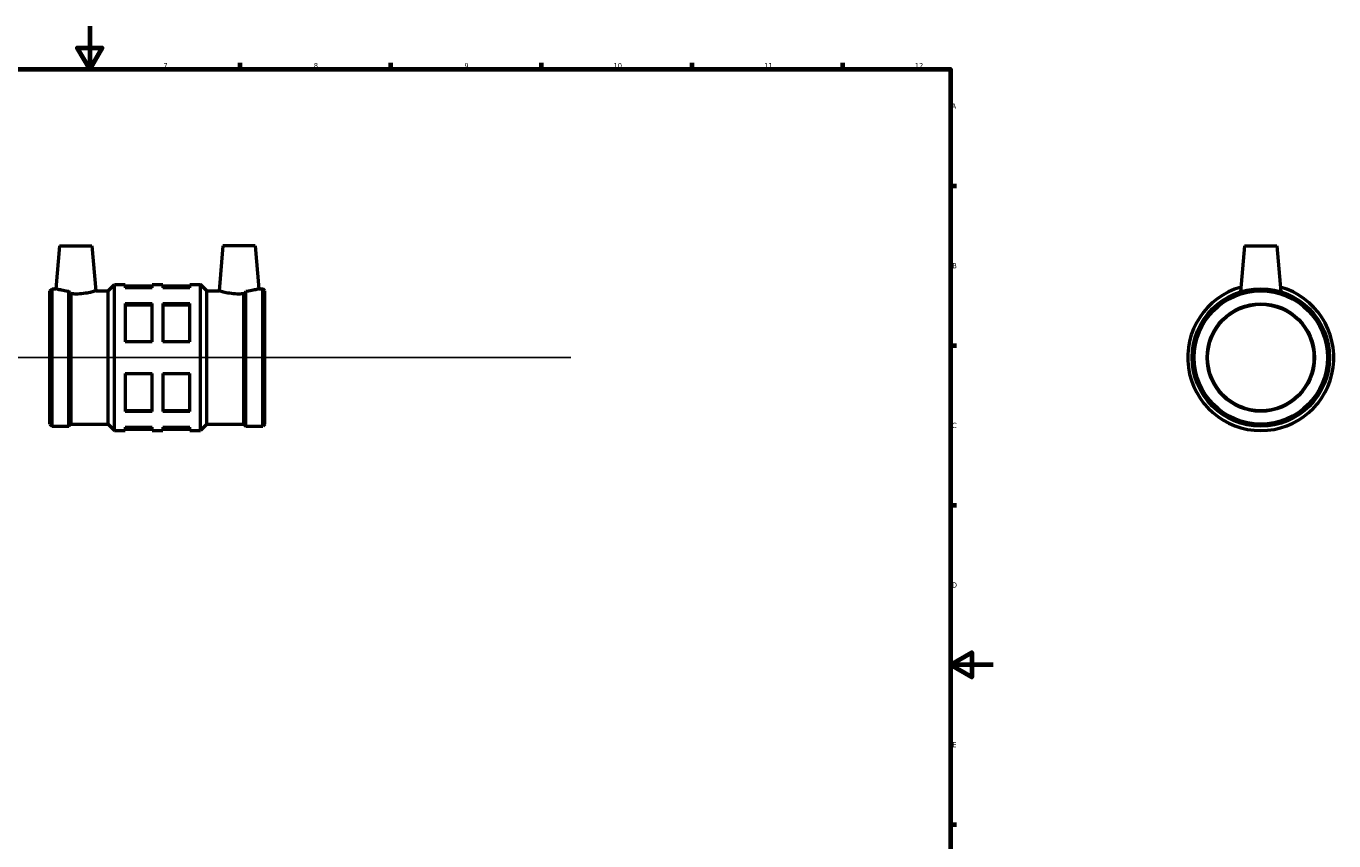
# Model space of a CAD drawing. Header units: millimetres. Extents: x -110 to 1022, y -161 to 1241.
# Tile 4 of 6: x 391 to 999, y 215 to 594. Entities that reach past the tile are written whole.
import ezdxf

# ---------------------------------------------------------------- set-up
doc = ezdxf.new("R2010")
doc.units = ezdxf.units.MM
for name, color, linetype, lineweight in [('Border (ISO)', 7, 'Continuous', 70), ('Sketch Geometry (ISO)', 7, 'Continuous', 25), ('Visible (ISO)', 7, 'Continuous', 50)]:
    doc.layers.add(name, color=color, linetype=linetype, lineweight=lineweight)
doc.styles.add('Note Text (ISO)', font='tahoma.ttf')

# ---------------------------------------------------------------- blocks, each defined once
blk = doc.blocks.new('Borders Default Border')
at = {"layer": 'Border (ISO)'}
for p, q in [((490.58, 574), (490.58, 576.9)), ((560.67, 574), (560.67, 576.9)), ((630.75, 574), (630.75, 576.9)), ((700.83, 574), (700.83, 576.9)), ((770.92, 574), (770.92, 576.9)), ((821, 519.75), (823.9, 519.75)), ((821, 445.5), (823.9, 445.5)), ((821, 371.25), (823.9, 371.25)), ((821, 222.75), (823.9, 222.75))]:
    blk.add_line(p, q, dxfattribs=at)
at = {"layer": 'Border (ISO)', "flags": 128}
for points in [[(420.5, 594), (420.5, 574), (414.73, 584), (426.27, 584), (420.5, 574)], [(20, 20), (20, 574), (821, 574), (821, 20), (20, 20)], [(841, 297), (821, 297), (831, 302.77), (831, 291.23), (821, 297)]]:
    blk.add_lwpolyline(points, dxfattribs=at)
at = {"layer": 'Border (ISO)', "color": 232, "true_color": 0xca0064, "char_height": 2.5, "attachment_point": 7, "style": 'Note Text (ISO)'}
for s, insert in [('7', (454.77, 574.4)), ('8', (524.81, 574.34)), ('9', (594.88, 574.35)), ('10', (664.29, 574.35)), ('11', (734.37, 574.4)), ('12', (804.46, 574.4)), ('A', (821.59, 555.62)), ('B', (821.89, 481.37)), ('C', (821.73, 407.08)), ('D', (821.73, 332.88)), ('E', (821.94, 258.63))]:
    blk.add_mtext(s, dxfattribs=dict(at, insert=insert))

msp = doc.modelspace()

# ---------------------------------------------------------------- linework, layer by layer
at = {"layer": 'Sketch Geometry (ISO)'}
msp.add_line((259.631, 439.927), (644.431, 439.927), dxfattribs=at)
at = {"layer": 'Visible (ISO)'}
for p, q in [((406.531, 491.927), (404.778, 471.887)), ((406.531, 491.927), (421.531, 491.927)), ((421.531, 491.927), (423.368, 470.929)), ((482.531, 491.927), (480.694, 470.929)), ((497.531, 491.927), (482.531, 491.927)), ((497.531, 491.927), (499.284, 471.887)), ((957.964, 491.927), (956.087, 470.481)), ((957.964, 491.927), (972.964, 491.927)), ((972.964, 491.927), (974.84, 470.481)), ((402.031, 470.929), (402.99, 471.887)), ((402.031, 408.926), (402.031, 470.929)), ((402.99, 407.967), (402.99, 471.887)), ((402.99, 471.887), (404.778, 471.887)), ((410.872, 407.967), (410.872, 470.648)), ((411.831, 408.926), (411.831, 469.532)), ((423.368, 470.929), (429.032, 470.929)), ((429.032, 470.929), (432.031, 473.927)), ((429.032, 408.926), (429.032, 470.929)), ((432.031, 405.927), (432.031, 473.927)), ((432.031, 473.927), (437.031, 473.927)), ((437.031, 473.927), (437.031, 472.354)), ((437.031, 473.247), (449.531, 473.247)), ((449.531, 472.354), (437.031, 472.354)), ((449.531, 472.354), (449.531, 473.927)), ((449.531, 473.927), (454.531, 473.927)), ((454.531, 473.927), (454.531, 472.354)), ((454.531, 473.247), (467.031, 473.247)), ((467.031, 472.354), (454.531, 472.354)), ((467.031, 472.354), (467.031, 473.927)), ((467.031, 473.927), (472.031, 473.927)), ((472.031, 405.927), (472.031, 473.927)), ((475.03, 470.929), (472.031, 473.927)), ((475.03, 408.926), (475.03, 470.929)), ((475.03, 470.929), (480.694, 470.929)), ((492.231, 408.926), (492.231, 469.532)), ((493.19, 407.967), (493.19, 470.648)), ((499.284, 471.887), (501.072, 471.887)), ((501.072, 407.967), (501.072, 471.887)), ((502.031, 470.929), (501.072, 471.887)), ((502.031, 408.926), (502.031, 470.929)), ((437.031, 464.995), (437.031, 447.286)), ((437.031, 464.995), (449.531, 464.995)), ((437.031, 464.493), (449.531, 464.493)), ((449.531, 447.286), (449.531, 464.995)), ((454.531, 464.995), (454.531, 447.286)), ((454.531, 464.995), (467.031, 464.995)), ((454.531, 464.493), (467.031, 464.493)), ((467.031, 447.286), (467.031, 464.995)), ((449.531, 447.286), (437.031, 447.286)), ((467.031, 447.286), (454.531, 447.286)), ((437.031, 432.568), (437.031, 414.86)), ((437.031, 432.568), (449.531, 432.568)), ((449.531, 414.86), (449.531, 432.568)), ((454.531, 432.568), (454.531, 414.86)), ((454.531, 432.568), (467.031, 432.568)), ((467.031, 414.86), (467.031, 432.568)), ((437.031, 415.361), (449.531, 415.361)), ((449.531, 414.86), (437.031, 414.86)), ((454.531, 415.361), (467.031, 415.361)), ((467.031, 414.86), (454.531, 414.86)), ((402.031, 408.926), (402.99, 407.967)), ((402.99, 407.967), (410.872, 407.967)), ((411.831, 408.926), (410.872, 407.967)), ((411.831, 408.926), (429.032, 408.926)), ((429.032, 408.926), (432.031, 405.927)), ((475.03, 408.926), (472.031, 405.927)), ((475.03, 408.926), (492.231, 408.926)), ((492.231, 408.926), (493.19, 407.967)), ((493.19, 407.967), (501.072, 407.967)), ((502.031, 408.926), (501.072, 407.967)), ((432.031, 405.927), (437.031, 405.927)), ((437.031, 407.501), (437.031, 405.927)), ((437.031, 407.501), (449.531, 407.501)), ((437.031, 406.607), (449.531, 406.607)), ((449.531, 405.927), (449.531, 407.501)), ((449.531, 405.927), (454.531, 405.927)), ((454.531, 407.501), (454.531, 405.927)), ((454.531, 407.501), (467.031, 407.501)), ((454.531, 406.607), (467.031, 406.607)), ((467.031, 405.927), (467.031, 407.501)), ((467.031, 405.927), (472.031, 405.927))]:
    msp.add_line(p, q, dxfattribs=at)
for radius in [31.96, 31.001, 25, 24.75]:
    msp.add_circle((965.464, 439.927), radius, dxfattribs=at)
msp.add_arc((965.464, 439.927), 34, 105.673726, 74.326274, dxfattribs=at)
for points, knots in [([(410.872, 470.648), (410.733, 470.663), (410.595, 470.679), (409.315, 470.831), (408.278, 471.022), (406.65, 471.373), (405.945, 471.557), (405.009, 471.816), (404.778, 471.887), (404.778, 471.887)], [3.1366565, 3.1366565, 3.1366565, 3.1366565, 3.178954, 3.178954, 3.5327206, 3.5327206, 3.8852508, 3.8852508, 4.237781, 4.237781, 4.237781, 4.237781]), ([(423.368, 470.929), (423.368, 470.929), (423.135, 470.854), (422.19, 470.582), (421.48, 470.388), (419.838, 470.018), (418.792, 469.818), (416.485, 469.53), (415.222, 469.448), (413.311, 469.448), (412.564, 469.476), (411.831, 469.532)], [1.4266147, 1.4266147, 1.4266147, 1.4266147, 1.7826066, 1.7826066, 2.1385985, 2.1385985, 2.495914, 2.495914, 2.8532294, 2.8532294, 3.0693149, 3.0693149, 3.0693149, 3.0693149]), ([(492.231, 469.532), (491.499, 469.476), (490.752, 469.448), (490.031, 469.448), (488.84, 469.448), (487.578, 469.53), (485.27, 469.818), (484.225, 470.018), (482.582, 470.388), (481.872, 470.582), (480.928, 470.854), (480.694, 470.929), (480.694, 470.929)], [-0.2160855, -0.2160855, -0.2160855, -0.2160855, 0, 0, 0, 0.3573155, 0.3573155, 0.7146309, 0.7146309, 1.0706228, 1.0706228, 1.4266147, 1.4266147, 1.4266147, 1.4266147]), ([(499.284, 471.887), (499.284, 471.887), (499.053, 471.816), (498.117, 471.557), (497.413, 471.373), (495.784, 471.022), (494.747, 470.831), (493.468, 470.679), (493.329, 470.663), (493.19, 470.648)], [4.237781, 4.237781, 4.237781, 4.237781, 4.5903112, 4.5903112, 4.9428414, 4.9428414, 5.296608, 5.296608, 5.3389054, 5.3389054, 5.3389054, 5.3389054])]:
    msp.add_open_spline(points, degree=3, knots=knots, dxfattribs=at)
for points in [[(411.831, 469.532), (411.505, 469.908), (411.185, 470.281), (410.872, 470.648)], [(493.19, 470.648), (492.877, 470.281), (492.557, 469.908), (492.231, 469.532)]]:
    msp.add_open_spline(points, degree=3, dxfattribs=at)

# ---------------------------------------------------------------- block references
msp.add_blockref('Borders Default Border', (0, 0))

doc.saveas('drawing.dxf')
